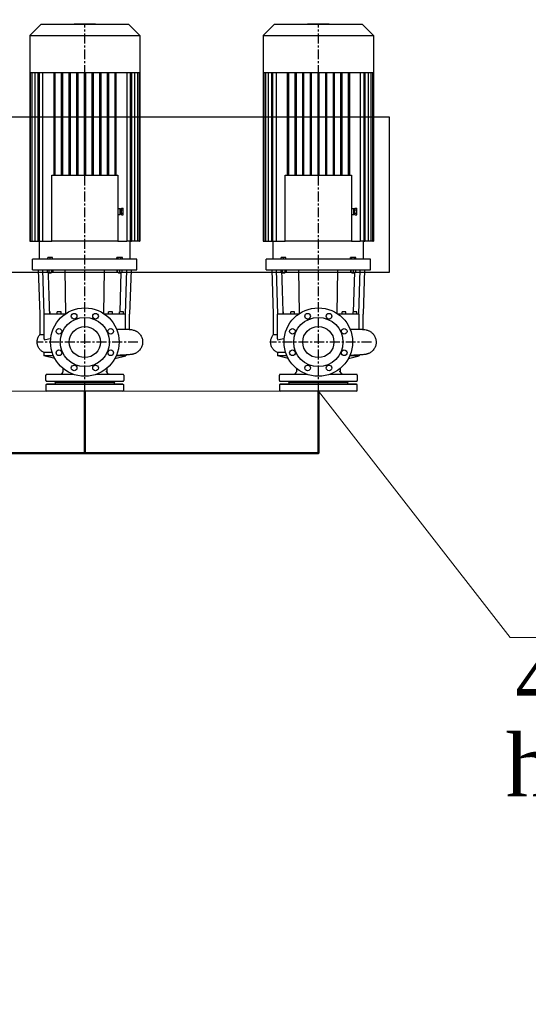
# Model space of a CAD drawing. Header units: millimetres. Extents: x 196 to 1773810, y -221320 to 153872.
# Tile 16 of 256: x 1100136 to 1101769, y -201928 to -198763. Entities that reach past the tile are written whole.
import ezdxf
from ezdxf import colors
from ezdxf.entities.mleader import LeaderData, LeaderLine
from ezdxf.math import Vec2, Vec3

# ---------------------------------------------------------------- set-up
doc = ezdxf.new("R2010")
doc.units = ezdxf.units.MM
doc.linetypes.add('CENTER', pattern=[50.8, 31.75, -6.35, 6.35, -6.35])
for name, color, linetype, lineweight in [('00_Основной', 163, 'Continuous', 40), ('Основной текст', 7, 'Continuous', 30), ('Эл.линия силовых сетей', 1, 'Continuous', 50), ('электрика', 1, 'Continuous', 140), ('中心线', 1, 'CENTER', 25)]:
    doc.layers.add(name, color=color, linetype=linetype, lineweight=lineweight)
doc.styles.add('Times New Roman', font='times.ttf')

# ---------------------------------------------------------------- blocks, each defined once
blk = doc.blocks.new('_None')

msp = doc.modelspace()

# ---------------------------------------------------------------- linework, layer by layer
at = {"color": 252, "lineweight": 30, "ltscale": 10, "elevation": 0}
msp.add_lwpolyline([(1098617.6, -199075.2), (1101321.9, -199075.2), (1101321.9, -199575.2), (1098617.6, -199575.2)], close=True, dxfattribs=at)
at = {"layer": '00_Основной', "lineweight": 25, "ltscale": 10}
for p, q in [((1100203, -198778, 0), (1100167.6, -198813.4, 0)), ((1100486.5, -198778, 0), (1100203, -198778, 0)), ((1100379.2, -198777, 0), (1100310.3, -198777, 0)), ((1100310.3, -198778, 0), (1100310.3, -198777, 0)), ((1100379.2, -198778, 0), (1100379.2, -198777, 0)), ((1100486.5, -198778, 0), (1100521.9, -198813.4, 0)), ((1100953, -198778, 0), (1100917.6, -198813.4, 0)), ((1101236.5, -198778, 0), (1100953, -198778, 0)), ((1101129.2, -198777, 0), (1101060.3, -198777, 0)), ((1101060.3, -198778, 0), (1101060.3, -198777, 0)), ((1101129.2, -198778, 0), (1101129.2, -198777, 0)), ((1101236.5, -198778, 0), (1101271.9, -198813.4, 0)), ((1100167.6, -198813.4, 0), (1100521.9, -198813.4, 0)), ((1100167.6, -198813.4, 0), (1100167.6, -198933.1, 0)), ((1100521.9, -198813.4, 0), (1100521.9, -198933.1, 0)), ((1100917.6, -198813.4, 0), (1101271.9, -198813.4, 0)), ((1100917.6, -198813.4, 0), (1100917.6, -198933.1, 0)), ((1101271.9, -198813.4, 0), (1101271.9, -198933.1, 0)), ((1100167.6, -198933.1, 0), (1100169.4, -198933.1, 0)), ((1100167.6, -198933.1, 0), (1100167.6, -199475.2, 0)), ((1100169.3, -198933.1, 0), (1100169.3, -199475.2, 0)), ((1100169.4, -198933.1, 0), (1100174.7, -198933.1, 0)), ((1100174.6, -198933.1, 0), (1100174.6, -199475.2, 0)), ((1100174.7, -198933.1, 0), (1100184, -198933.1, 0)), ((1100183.8, -198933.1, 0), (1100183.8, -199475.2, 0)), ((1100184, -198933.1, 0), (1100198, -198933.1, 0)), ((1100195.2, -199475.2, 0), (1100195.2, -198933.1, 0)), ((1100197.7, -198933.1, 0), (1100197.7, -199475.2, 0)), ((1100198, -198933.1, 0), (1100245.6, -198933.1, 0)), ((1100210.3, -199475.2, 0), (1100210.3, -198933.1, 0)), ((1100244.7, -198933.1, 0), (1100244.7, -199262.7, 0)), ((1100245.6, -198933.1, 0), (1100270.4, -198933.1, 0)), ((1100248.5, -198933.1, 0), (1100248.5, -199262.7, 0)), ((1100269.2, -198933.1, 0), (1100269.2, -199262.7, 0)), ((1100270.4, -198933.1, 0), (1100295.2, -198933.1, 0)), ((1100273.1, -198933.1, 0), (1100273.1, -199262.7, 0)), ((1100293.8, -198933.1, 0), (1100293.8, -199262.7, 0)), ((1100295.2, -198933.1, 0), (1100320, -198933.1, 0)), ((1100297.6, -198933.1, 0), (1100297.6, -199262.7, 0)), ((1100318.3, -198933.1, 0), (1100318.3, -199262.7, 0)), ((1100320, -198933.1, 0), (1100344.8, -198933.1, 0)), ((1100322.1, -198933.1, 0), (1100322.1, -199262.7, 0)), ((1100342.8, -198933.1, 0), (1100342.8, -199262.7, 0)), ((1100344.8, -198933.1, 0), (1100369.5, -198933.1, 0)), ((1100346.7, -198933.1, 0), (1100346.7, -199262.7, 0)), ((1100367.4, -198933.1, 0), (1100367.4, -199262.7, 0)), ((1100369.5, -198933.1, 0), (1100394.3, -198933.1, 0)), ((1100371.2, -198933.1, 0), (1100371.2, -199262.7, 0)), ((1100391.9, -198933.1, 0), (1100391.9, -199262.7, 0)), ((1100394.3, -198933.1, 0), (1100419.1, -198933.1, 0)), ((1100395.7, -198933.1, 0), (1100395.7, -199262.7, 0)), ((1100416.4, -198933.1, 0), (1100416.4, -199262.7, 0)), ((1100419.1, -198933.1, 0), (1100443.9, -198933.1, 0)), ((1100420.3, -198933.1, 0), (1100420.3, -199262.7, 0)), ((1100441, -198933.1, 0), (1100441, -199262.7, 0)), ((1100443.9, -198933.1, 0), (1100491.5, -198933.1, 0)), ((1100444.8, -198933.1, 0), (1100444.8, -199262.7, 0)), ((1100479.2, -198933.1, 0), (1100479.2, -199475.2, 0)), ((1100491.5, -198933.1, 0), (1100505.5, -198933.1, 0)), ((1100491.8, -199475.2, 0), (1100491.8, -198933.1, 0)), ((1100494.3, -198933.1, 0), (1100494.3, -199475.2, 0)), ((1100505.5, -198933.1, 0), (1100514.8, -198933.1, 0)), ((1100505.7, -199475.2, 0), (1100505.7, -198933.1, 0)), ((1100514.8, -198933.1, 0), (1100520.1, -198933.1, 0)), ((1100514.9, -199475.2, 0), (1100514.9, -198933.1, 0)), ((1100520.1, -198933.1, 0), (1100521.9, -198933.1, 0)), ((1100520.2, -199475.2, 0), (1100520.2, -198933.1, 0)), ((1100521.9, -198933.1, 0), (1100521.9, -199475.2, 0)), ((1100917.6, -198933.1, 0), (1100919.4, -198933.1, 0)), ((1100917.6, -198933.1), (1100917.6, -199475.2)), ((1100919.3, -198933.1), (1100919.3, -199475.2)), ((1100919.4, -198933.1, 0), (1100924.7, -198933.1, 0)), ((1100924.6, -198933.1), (1100924.6, -199475.2)), ((1100924.7, -198933.1, 0), (1100934, -198933.1, 0)), ((1100933.8, -198933.1), (1100933.8, -199475.2)), ((1100934, -198933.1, 0), (1100948, -198933.1, 0)), ((1100945.2, -199475.2), (1100945.2, -198933.1)), ((1100947.7, -198933.1), (1100947.7, -199475.2)), ((1100948, -198933.1, 0), (1100995.6, -198933.1, 0)), ((1100960.3, -199475.2), (1100960.3, -198933.1)), ((1100994.7, -198933.1), (1100994.7, -199262.7)), ((1100995.6, -198933.1, 0), (1101020.4, -198933.1, 0)), ((1100998.5, -198933.1), (1100998.5, -199262.7)), ((1101019.2, -198933.1), (1101019.2, -199262.7)), ((1101020.4, -198933.1, 0), (1101045.2, -198933.1, 0)), ((1101023.1, -198933.1), (1101023.1, -199262.7)), ((1101043.8, -198933.1), (1101043.8, -199262.7)), ((1101045.2, -198933.1, 0), (1101070, -198933.1, 0)), ((1101047.6, -198933.1), (1101047.6, -199262.7)), ((1101068.3, -198933.1), (1101068.3, -199262.7)), ((1101070, -198933.1, 0), (1101094.8, -198933.1, 0)), ((1101072.1, -198933.1), (1101072.1, -199262.7)), ((1101092.8, -198933.1), (1101092.8, -199262.7)), ((1101094.8, -198933.1, 0), (1101119.5, -198933.1, 0)), ((1101096.7, -198933.1), (1101096.7, -199262.7)), ((1101117.4, -198933.1), (1101117.4, -199262.7)), ((1101119.5, -198933.1, 0), (1101144.3, -198933.1, 0)), ((1101121.2, -198933.1), (1101121.2, -199262.7)), ((1101141.9, -198933.1), (1101141.9, -199262.7)), ((1101144.3, -198933.1, 0), (1101169.1, -198933.1, 0)), ((1101145.7, -198933.1), (1101145.7, -199262.7)), ((1101166.4, -198933.1), (1101166.4, -199262.7)), ((1101169.1, -198933.1, 0), (1101193.9, -198933.1, 0)), ((1101170.3, -198933.1), (1101170.3, -199262.7)), ((1101191, -198933.1), (1101191, -199262.7)), ((1101193.9, -198933.1, 0), (1101241.5, -198933.1, 0)), ((1101194.8, -198933.1), (1101194.8, -199262.7)), ((1101229.2, -198933.1), (1101229.2, -199475.2)), ((1101241.5, -198933.1, 0), (1101255.5, -198933.1, 0)), ((1101241.8, -199475.2), (1101241.8, -198933.1)), ((1101244.3, -198933.1), (1101244.3, -199475.2)), ((1101255.5, -198933.1, 0), (1101264.8, -198933.1, 0)), ((1101255.7, -199475.2), (1101255.7, -198933.1)), ((1101264.8, -198933.1, 0), (1101270.1, -198933.1, 0)), ((1101264.9, -199475.2), (1101264.9, -198933.1)), ((1101270.1, -198933.1, 0), (1101271.9, -198933.1, 0)), ((1101270.2, -199475.2), (1101270.2, -198933.1)), ((1101271.9, -198933.1), (1101271.9, -199475.2)), ((1100238.5, -199475.2, 0), (1100238.5, -199262.7, 0)), ((1100238.5, -199262.7, 0), (1100451, -199262.7, 0)), ((1100451, -199262.7, 0), (1100451, -199475.2, 0)), ((1100988.5, -199475.2), (1100988.5, -199262.7)), ((1100988.5, -199262.7), (1101201, -199262.7)), ((1101201, -199262.7), (1101201, -199475.2)), ((1100451, -199369.9, 0), (1100458.7, -199369.9, 0)), ((1100458.7, -199379.5, 0), (1100458.7, -199369.9, 0)), ((1100458.7, -199371.8, 0), (1100462.5, -199371.8, 0)), ((1100462.5, -199368.4, 0), (1100468.3, -199368.4, 0)), ((1100462.5, -199373.9, 0), (1100462.5, -199368.4, 0)), ((1100462.5, -199373.9, 0), (1100468.3, -199373.9, 0)), ((1100462.5, -199385, 0), (1100462.5, -199373.9, 0)), ((1100468.3, -199373.9, 0), (1100468.3, -199368.4, 0)), ((1100468.3, -199385, 0), (1100468.3, -199373.9, 0)), ((1101201, -199369.9), (1101208.7, -199369.9)), ((1101208.7, -199379.5), (1101208.7, -199369.9)), ((1101208.7, -199371.8), (1101212.5, -199371.8)), ((1101212.5, -199368.4), (1101218.3, -199368.4)), ((1101212.5, -199373.9), (1101212.5, -199368.4)), ((1101212.5, -199373.9), (1101218.3, -199373.9)), ((1101212.5, -199385), (1101212.5, -199373.9)), ((1101218.3, -199373.9), (1101218.3, -199368.4)), ((1101218.3, -199385), (1101218.3, -199373.9)), ((1100451, -199389, 0), (1100458.7, -199389, 0)), ((1100458.7, -199389, 0), (1100458.7, -199379.5, 0)), ((1100458.7, -199387.1, 0), (1100462.5, -199387.1, 0)), ((1100462.5, -199385, 0), (1100468.3, -199385, 0)), ((1100462.5, -199390.5, 0), (1100462.5, -199385, 0)), ((1100462.5, -199390.5, 0), (1100468.3, -199390.5, 0)), ((1100468.3, -199390.5, 0), (1100468.3, -199385, 0)), ((1101201, -199389), (1101208.7, -199389)), ((1101208.7, -199389), (1101208.7, -199379.5)), ((1101208.7, -199387.1), (1101212.5, -199387.1)), ((1101212.5, -199385), (1101218.3, -199385)), ((1101212.5, -199390.5), (1101212.5, -199385)), ((1101212.5, -199390.5), (1101218.3, -199390.5)), ((1101218.3, -199390.5), (1101218.3, -199385)), ((1100167.6, -199475.2, 0), (1100169.3, -199475.2, 0)), ((1100169.3, -199475.2, 0), (1100171.3, -199475.2, 0)), ((1100171.3, -199475.2, 0), (1100174.6, -199475.2, 0)), ((1100174.6, -199475.2, 0), (1100176.5, -199475.2, 0)), ((1100176.5, -199475.2, 0), (1100183.8, -199475.2, 0)), ((1100183.8, -199475.2, 0), (1100185.7, -199475.2, 0)), ((1100185.7, -199475.2, 0), (1100195.2, -199475.2, 0)), ((1100195.2, -199475.2, 0), (1100197.7, -199475.2, 0)), ((1100197.7, -199475.2, 0), (1100199.6, -199475.2, 0)), ((1100199.2, -199533.2, 0), (1100199.2, -199475.2, 0)), ((1100199.6, -199475.2, 0), (1100210.3, -199475.2, 0)), ((1100210.3, -199475.2, 0), (1100238.5, -199475.2, 0)), ((1100451, -199475.2, 0), (1100238.5, -199475.2, 0)), ((1100451, -199475.2, 0), (1100479.2, -199475.2, 0)), ((1100489.9, -199475.2, 0), (1100479.2, -199475.2, 0)), ((1100491.8, -199475.2, 0), (1100489.9, -199475.2, 0)), ((1100490.3, -199533.2, 0), (1100490.3, -199475.2, 0)), ((1100491.8, -199475.2, 0), (1100494.3, -199475.2, 0)), ((1100503.8, -199475.2, 0), (1100494.3, -199475.2, 0)), ((1100505.7, -199475.2, 0), (1100503.8, -199475.2, 0)), ((1100513, -199475.2, 0), (1100505.7, -199475.2, 0)), ((1100514.9, -199475.2, 0), (1100513, -199475.2, 0)), ((1100518.2, -199475.2, 0), (1100514.9, -199475.2, 0)), ((1100520.2, -199475.2, 0), (1100518.2, -199475.2, 0)), ((1100520.2, -199475.2, 0), (1100521.9, -199475.2, 0)), ((1100917.6, -199475.2), (1100919.3, -199475.2)), ((1100919.3, -199475.2), (1100921.3, -199475.2)), ((1100921.3, -199475.2), (1100924.6, -199475.2)), ((1100924.6, -199475.2), (1100926.5, -199475.2)), ((1100926.5, -199475.2), (1100933.8, -199475.2)), ((1100933.8, -199475.2), (1100935.7, -199475.2)), ((1100935.7, -199475.2), (1100945.2, -199475.2)), ((1100945.2, -199475.2), (1100947.7, -199475.2)), ((1100947.7, -199475.2), (1100949.6, -199475.2)), ((1100949.2, -199533.2), (1100949.2, -199475.2)), ((1100949.6, -199475.2), (1100960.3, -199475.2)), ((1100960.3, -199475.2), (1100988.5, -199475.2)), ((1101201, -199475.2), (1100988.5, -199475.2)), ((1101201, -199475.2), (1101229.2, -199475.2)), ((1101239.9, -199475.2), (1101229.2, -199475.2)), ((1101241.8, -199475.2), (1101239.9, -199475.2)), ((1101240.3, -199533.2), (1101240.3, -199475.2)), ((1101241.8, -199475.2), (1101244.3, -199475.2)), ((1101253.8, -199475.2), (1101244.3, -199475.2)), ((1101255.7, -199475.2), (1101253.8, -199475.2)), ((1101263, -199475.2), (1101255.7, -199475.2)), ((1101264.9, -199475.2), (1101263, -199475.2)), ((1101268.2, -199475.2), (1101264.9, -199475.2)), ((1101270.2, -199475.2), (1101268.2, -199475.2)), ((1101270.2, -199475.2), (1101271.9, -199475.2)), ((1100512.3, -199533.2, 0), (1100177.2, -199533.2, 0)), ((1100177.2, -199566.8, 0), (1100177.2, -199533.2, 0)), ((1100233, -199527.1, 0), (1100225.4, -199527.1, 0)), ((1100225.4, -199533.2, 0), (1100225.4, -199527.1, 0)), ((1100233, -199533.2, 0), (1100233, -199527.1, 0)), ((1100240.7, -199527.1, 0), (1100233, -199527.1, 0)), ((1100240.7, -199533.2, 0), (1100240.7, -199527.1, 0)), ((1100452, -199527.1, 0), (1100447.6, -199527.1, 0)), ((1100447.6, -199533.2, 0), (1100447.6, -199527.1, 0)), ((1100460.9, -199527.1, 0), (1100452, -199527.1, 0)), ((1100452, -199533.2, 0), (1100452, -199527.1, 0)), ((1100465.3, -199527.1, 0), (1100460.9, -199527.1, 0)), ((1100460.9, -199533.2, 0), (1100460.9, -199527.1, 0)), ((1100465.3, -199533.2, 0), (1100465.3, -199527.1, 0)), ((1100512.3, -199566.8, 0), (1100512.3, -199533.2, 0)), ((1101262.3, -199533.2), (1100927.2, -199533.2)), ((1100927.2, -199566.8), (1100927.2, -199533.2)), ((1100983, -199527.1), (1100975.4, -199527.1)), ((1100975.4, -199533.2), (1100975.4, -199527.1)), ((1100983, -199533.2), (1100983, -199527.1)), ((1100990.7, -199527.1), (1100983, -199527.1)), ((1100990.7, -199533.2), (1100990.7, -199527.1)), ((1101202, -199527.1), (1101197.6, -199527.1)), ((1101197.6, -199533.2), (1101197.6, -199527.1)), ((1101210.9, -199527.1), (1101202, -199527.1)), ((1101202, -199533.2), (1101202, -199527.1)), ((1101215.3, -199527.1), (1101210.9, -199527.1)), ((1101210.9, -199533.2), (1101210.9, -199527.1)), ((1101215.3, -199533.2), (1101215.3, -199527.1)), ((1101262.3, -199566.8), (1101262.3, -199533.2)), ((1100177.2, -199566.8, 0), (1100344.8, -199566.8, 0)), ((1100201.1, -199709.4, 0), (1100196.3, -199566.8, 0)), ((1100214.6, -199709.4, 0), (1100210.3, -199566.8, 0)), ((1100224.2, -199566.8, 0), (1100224.2, -199574.8, 0)), ((1100224.2, -199574.8, 0), (1100228.6, -199574.8, 0)), ((1100228.3, -199574.8, 0), (1100228.3, -199575.4, 0)), ((1100233, -199575.4, 0), (1100228.3, -199575.4, 0)), ((1100229.2, -199576.3, 0), (1100228.3, -199575.4, 0)), ((1100228.6, -199566.8, 0), (1100228.6, -199574.8, 0)), ((1100228.6, -199574.8, 0), (1100237.5, -199574.8, 0)), ((1100229.2, -199576.3, 0), (1100233, -199576.3, 0)), ((1100237.8, -199575.4, 0), (1100233, -199575.4, 0)), ((1100233, -199576.3, 0), (1100236.9, -199576.3, 0)), ((1100236.9, -199576.3, 0), (1100237.8, -199575.4, 0)), ((1100237.5, -199566.8, 0), (1100237.5, -199574.8, 0)), ((1100237.5, -199574.8, 0), (1100241.9, -199574.8, 0)), ((1100237.8, -199574.8, 0), (1100237.8, -199575.4, 0)), ((1100241.9, -199566.8, 0), (1100241.9, -199574.8, 0)), ((1100284, -199707.5, 0), (1100282, -199566.8, 0)), ((1100344.8, -199566.8, 0), (1100512.3, -199566.8, 0)), ((1100405.5, -199707.5, 0), (1100407.5, -199566.8, 0)), ((1100447.6, -199566.8, 0), (1100447.6, -199574.8, 0)), ((1100447.6, -199574.8, 0), (1100448.8, -199574.8, 0)), ((1100448.8, -199566.8, 0), (1100448.8, -199574.8, 0)), ((1100448.8, -199574.8, 0), (1100456.5, -199574.8, 0)), ((1100451.7, -199574.8, 0), (1100451.7, -199575.4, 0)), ((1100461.2, -199575.4, 0), (1100451.7, -199575.4, 0)), ((1100452.6, -199576.3, 0), (1100451.7, -199575.4, 0)), ((1100452.6, -199576.3, 0), (1100460.3, -199576.3, 0)), ((1100456.5, -199566.8, 0), (1100456.5, -199574.8, 0)), ((1100456.5, -199574.8, 0), (1100464.1, -199574.8, 0)), ((1100457.8, -199701.8, 0), (1100461.6, -199574.8, 0)), ((1100460.3, -199576.3, 0), (1100461.2, -199575.4, 0)), ((1100461.2, -199574.8, 0), (1100461.2, -199575.4, 0)), ((1100464.1, -199566.8, 0), (1100464.1, -199574.8, 0)), ((1100474.9, -199709.4, 0), (1100479.2, -199566.8, 0)), ((1100493.2, -199566.8, 0), (1100488.4, -199709.4, 0)), ((1100927.2, -199566.8), (1101094.8, -199566.8)), ((1100951.1, -199709.4), (1100946.3, -199566.8)), ((1100964.6, -199709.4), (1100960.3, -199566.8)), ((1100974.2, -199566.8), (1100974.2, -199574.8)), ((1100974.2, -199574.8), (1100978.6, -199574.8)), ((1100978.3, -199574.8), (1100978.3, -199575.4)), ((1100983, -199575.4), (1100978.3, -199575.4)), ((1100979.2, -199576.3), (1100978.3, -199575.4)), ((1100978.6, -199566.8), (1100978.6, -199574.8)), ((1100978.6, -199574.8), (1100987.5, -199574.8)), ((1100979.2, -199576.3), (1100983, -199576.3)), ((1100987.8, -199575.4), (1100983, -199575.4)), ((1100983, -199576.3), (1100986.9, -199576.3)), ((1100986.9, -199576.3), (1100987.8, -199575.4)), ((1100987.5, -199566.8), (1100987.5, -199574.8)), ((1100987.5, -199574.8), (1100991.9, -199574.8)), ((1100987.8, -199574.8), (1100987.8, -199575.4)), ((1100991.9, -199566.8), (1100991.9, -199574.8)), ((1101034, -199707.5), (1101032, -199566.8)), ((1101094.8, -199566.8), (1101262.3, -199566.8)), ((1101155.5, -199707.5), (1101157.5, -199566.8)), ((1101197.6, -199566.8), (1101197.6, -199574.8)), ((1101197.6, -199574.8), (1101198.8, -199574.8)), ((1101198.8, -199566.8), (1101198.8, -199574.8)), ((1101198.8, -199574.8), (1101206.5, -199574.8)), ((1101201.7, -199574.8), (1101201.7, -199575.4)), ((1101211.2, -199575.4), (1101201.7, -199575.4)), ((1101202.6, -199576.3), (1101201.7, -199575.4)), ((1101202.6, -199576.3), (1101210.3, -199576.3)), ((1101206.5, -199566.8), (1101206.5, -199574.8)), ((1101206.5, -199574.8), (1101214.1, -199574.8)), ((1101207.8, -199701.8), (1101211.6, -199574.8)), ((1101210.3, -199576.3), (1101211.2, -199575.4)), ((1101211.2, -199574.8), (1101211.2, -199575.4)), ((1101214.1, -199566.8), (1101214.1, -199574.8)), ((1101224.9, -199709.4), (1101229.2, -199566.8)), ((1101243.2, -199566.8), (1101238.4, -199709.4)), ((1100201.1, -199774.5, 0), (1100201.1, -199709.4, 0)), ((1100214.6, -199709.4, 0), (1100213.9, -199709.4, 0)), ((1100213.9, -199789.1, 0), (1100213.9, -199709.4, 0)), ((1100263.9, -199709.4, 0), (1100214.6, -199709.4, 0)), ((1100233.3, -199701.8, 0), (1100231.7, -199701.8, 0)), ((1100233.3, -199709.4, 0), (1100233.3, -199701.8, 0)), ((1100268.6, -199701.8, 0), (1100256.2, -199701.8, 0)), ((1100256.2, -199709.4, 0), (1100256.2, -199701.8, 0)), ((1100270.6, -199709.4, 0), (1100263.9, -199709.4, 0)), ((1100268.6, -199709.4, 0), (1100268.6, -199701.8, 0)), ((1100277, -199709.4, 0), (1100270.6, -199709.4, 0)), ((1100281.2, -199709.4, 0), (1100277, -199709.4, 0)), ((1100412.5, -199709.4, 0), (1100408.3, -199709.4, 0)), ((1100418.9, -199709.4, 0), (1100412.5, -199709.4, 0)), ((1100425.6, -199709.4, 0), (1100418.9, -199709.4, 0)), ((1100427.1, -199701.8, 0), (1100420.9, -199701.8, 0)), ((1100420.9, -199709.4, 0), (1100420.9, -199701.8, 0)), ((1100474.9, -199709.4, 0), (1100425.6, -199709.4, 0)), ((1100433.3, -199701.8, 0), (1100427.1, -199701.8, 0)), ((1100433.3, -199709.4, 0), (1100433.3, -199701.8, 0)), ((1100468.6, -199701.8, 0), (1100456.2, -199701.8, 0)), ((1100456.2, -199709.4, 0), (1100456.2, -199701.8, 0)), ((1100468.6, -199709.4, 0), (1100468.6, -199701.8, 0)), ((1100475.6, -199709.4, 0), (1100474.9, -199709.4, 0)), ((1100475.6, -199758.1, 0), (1100475.6, -199709.4, 0)), ((1100488.4, -199758.5, 0), (1100488.4, -199709.4, 0)), ((1100951.1, -199774.5), (1100951.1, -199709.4)), ((1100964.6, -199709.4), (1100963.9, -199709.4)), ((1100963.9, -199789.1), (1100963.9, -199709.4)), ((1101013.9, -199709.4), (1100964.6, -199709.4)), ((1100983.3, -199701.8), (1100981.7, -199701.8)), ((1100983.3, -199709.4), (1100983.3, -199701.8)), ((1101018.6, -199701.8), (1101006.2, -199701.8)), ((1101006.2, -199709.4), (1101006.2, -199701.8)), ((1101020.6, -199709.4), (1101013.9, -199709.4)), ((1101018.6, -199709.4), (1101018.6, -199701.8)), ((1101027, -199709.4), (1101020.6, -199709.4)), ((1101031.2, -199709.4), (1101027, -199709.4)), ((1101162.5, -199709.4), (1101158.3, -199709.4)), ((1101168.9, -199709.4), (1101162.5, -199709.4)), ((1101175.6, -199709.4), (1101168.9, -199709.4)), ((1101177.1, -199701.8), (1101170.9, -199701.8)), ((1101170.9, -199709.4), (1101170.9, -199701.8)), ((1101224.9, -199709.4), (1101175.6, -199709.4)), ((1101183.3, -199701.8), (1101177.1, -199701.8)), ((1101183.3, -199709.4), (1101183.3, -199701.8)), ((1101218.6, -199701.8), (1101206.2, -199701.8)), ((1101206.2, -199709.4), (1101206.2, -199701.8)), ((1101218.6, -199709.4), (1101218.6, -199701.8)), ((1101225.6, -199709.4), (1101224.9, -199709.4)), ((1101225.6, -199758.1), (1101225.6, -199709.4)), ((1101238.4, -199758.5), (1101238.4, -199709.4)), ((1100475.6, -199758.1, 0), (1100475.6, -199758.1, 0)), ((1101225.6, -199758.1), (1101225.6, -199758.1)), ((1100213.5, -199832.9, 0), (1100213.5, -199843.3, 0)), ((1100243.9, -199843.3, 0), (1100213.5, -199843.3, 0)), ((1100248.3, -199852.1, 0), (1100213.5, -199843.3, 0)), ((1100441.2, -199852.1, 0), (1100476, -199843.3, 0)), ((1100476, -199843.3, 0), (1100445.6, -199843.3, 0)), ((1100476, -199840.9, 0), (1100476, -199843.3, 0)), ((1100963.5, -199832.9), (1100963.5, -199843.3)), ((1100993.9, -199843.3), (1100963.5, -199843.3)), ((1100998.3, -199852.1), (1100963.5, -199843.3)), ((1101191.2, -199852.1), (1101226, -199843.3)), ((1101226, -199843.3), (1101195.6, -199843.3)), ((1101226, -199840.9), (1101226, -199843.3)), ((1100219.8, -199922.8, 0), (1100219.8, -199905.7, 0)), ((1100222.2, -199903.2, 0), (1100266.6, -199902.4, 0)), ((1100308.8, -199903.2, 0), (1100222.2, -199903.2, 0)), ((1100274.5, -199883.9, 0), (1100274.5, -199894.5, 0)), ((1100467.3, -199903.2, 0), (1100380.7, -199903.2, 0)), ((1100415, -199883.9, 0), (1100415, -199894.5, 0)), ((1100467.3, -199903.2, 0), (1100422.9, -199902.4, 0)), ((1100469.8, -199905.7, 0), (1100469.8, -199922.8, 0)), ((1100969.8, -199922.8), (1100969.8, -199905.7)), ((1100972.2, -199903.2), (1101016.6, -199902.4)), ((1101058.8, -199903.2), (1100972.2, -199903.2)), ((1101024.5, -199883.9), (1101024.5, -199894.5)), ((1101217.3, -199903.2), (1101130.7, -199903.2)), ((1101165, -199883.9), (1101165, -199894.5)), ((1101217.3, -199903.2), (1101172.9, -199902.4)), ((1101219.8, -199905.7), (1101219.8, -199922.8)), ((1100219.8, -199937.2, 0), (1100219.8, -199954.3, 0)), ((1100222.2, -199925.3, 0), (1100344.8, -199925.3, 0)), ((1100248.8, -199926, 0), (1100222.2, -199925.3, 0)), ((1100248.8, -199934, 0), (1100222.2, -199934.7, 0)), ((1100222.2, -199934.7, 0), (1100344.8, -199934.7, 0)), ((1100250.6, -199930, 0), (1100249.7, -199926.7, 0)), ((1100250.6, -199930, 0), (1100249.7, -199933.3, 0)), ((1100438.9, -199930, 0), (1100250.6, -199930, 0)), ((1100344.8, -199925.3, 0), (1100467.3, -199925.3, 0)), ((1100344.8, -199934.7, 0), (1100467.3, -199934.7, 0)), ((1100439.8, -199926.7, 0), (1100438.9, -199930, 0)), ((1100439.8, -199933.3, 0), (1100438.9, -199930, 0)), ((1100467.3, -199925.3, 0), (1100440.7, -199926, 0)), ((1100467.3, -199934.7, 0), (1100440.7, -199934, 0)), ((1100469.8, -199954.3, 0), (1100469.8, -199937.2, 0)), ((1100969.8, -199937.2), (1100969.8, -199954.3)), ((1100972.2, -199925.3), (1101094.8, -199925.3)), ((1100998.8, -199926), (1100972.2, -199925.3)), ((1100998.8, -199934), (1100972.2, -199934.7)), ((1100972.2, -199934.7), (1101094.8, -199934.7)), ((1101000.6, -199930), (1100999.7, -199926.7)), ((1101000.6, -199930), (1100999.7, -199933.3)), ((1101188.9, -199930), (1101000.6, -199930)), ((1101094.8, -199925.3), (1101217.3, -199925.3)), ((1101094.8, -199934.7), (1101217.3, -199934.7)), ((1101189.8, -199926.7), (1101188.9, -199930)), ((1101189.8, -199933.3), (1101188.9, -199930)), ((1101217.3, -199925.3), (1101190.7, -199926)), ((1101217.3, -199934.7), (1101190.7, -199934)), ((1101219.8, -199954.3), (1101219.8, -199937.2)), ((1100467.3, -199956.8, 0), (1100222.2, -199956.8, 0)), ((1101217.3, -199956.8), (1100972.2, -199956.8))]:
    msp.add_line(p, q, dxfattribs=at)
for centre, radius in [((1100344.8, -199799.2, 0), 110), ((1101094.8, -199799.2), 110), ((1100344.8, -199799.2, 0), 79.1), ((1100310.3, -199716.1, 0), 9), ((1100379.2, -199716.1, 0), 9), ((1101094.8, -199799.2), 79.1), ((1101060.3, -199716.1), 9), ((1101129.2, -199716.1), 9), ((1100344.8, -199799.2, 0), 50), ((1101094.8, -199799.2), 50), ((1100261.6, -199764.8, 0), 9), ((1100427.9, -199764.8, 0), 9), ((1101011.6, -199764.8), 9), ((1101177.9, -199764.8), 9), ((1100261.6, -199833.7, 0), 9), ((1100427.9, -199833.7, 0), 9), ((1101011.6, -199833.7), 9), ((1101177.9, -199833.7), 9), ((1100310.3, -199882.4, 0), 9), ((1100379.2, -199882.4, 0), 9), ((1101060.3, -199882.4), 9), ((1101129.2, -199882.4), 9)]:
    msp.add_circle(centre, radius, dxfattribs=at)
for centre, radius, start, end in [((1100222.3, -199905.7, 0), 2.5, 91, 180), ((1100265.4, -199893.3, 0), 9.2, 277.0004, 352.4928), ((1100424.1, -199893.3, 0), 9.2, 187.5072, 262.9996), ((1100467.3, -199905.7, 0), 2.5, 0, 89), ((1100972.3, -199905.7), 2.5, 91, 180), ((1101015.4, -199893.3), 9.2, 277.0004, 352.4928), ((1101174.1, -199893.3), 9.2, 187.5072, 262.9996), ((1101217.3, -199905.7), 2.5, 0, 89), ((1100222.3, -199922.8, 0), 2.5, 180, 268.5), ((1100222.3, -199937.2, 0), 2.5, 91.5, 180), ((1100248.8, -199927, 0), 1, 15, 88.5), ((1100248.8, -199933, 0), 1, 271.5, 345), ((1100440.7, -199927, 0), 1, 91.5, 165), ((1100440.7, -199933, 0), 1, 195, 268.5), ((1100467.3, -199922.8, 0), 2.5, 271.5, 0), ((1100467.3, -199937.2, 0), 2.5, 0, 88.5), ((1100972.3, -199922.8), 2.5, 180, 268.5), ((1100972.3, -199937.2), 2.5, 91.5, 180), ((1100998.8, -199927), 1, 15, 88.5), ((1100998.8, -199933), 1, 271.5, 345), ((1101190.7, -199927), 1, 91.5, 165), ((1101190.7, -199933), 1, 195, 268.5), ((1101217.3, -199922.8), 2.5, 271.5, 0), ((1101217.3, -199937.2), 2.5, 0, 88.5), ((1100222.3, -199954.3, 0), 2.5, 180, 269), ((1100467.3, -199954.3, 0), 2.5, 271, 0), ((1100972.3, -199954.3), 2.5, 180, 269), ((1101217.3, -199954.3), 2.5, 271, 0)]:
    msp.add_arc(centre, radius, start, end, dxfattribs=at)
for points in [[(1100231.9, -199709.4, 0), (1100230.6, -199664.6, 0), (1100229.2, -199619.7, 0), (1100227.9, -199574.8, 0)], [(1100981.9, -199709.4), (1100980.6, -199664.6), (1100979.2, -199619.7), (1100977.9, -199574.8)]]:
    msp.add_open_spline(points, degree=3, dxfattribs=at)
for points, knots in [([(1100191.5, -199799.2, 0), (1100191.5, -199797.5, 0), (1100191.7, -199795.7, 0), (1100192.2, -199792.2, 0), (1100192.6, -199790.4, 0), (1100193.6, -199787, 0), (1100194.2, -199785.4, 0), (1100195.7, -199782.2, 0), (1100196.5, -199780.6, 0), (1100198.5, -199777.6, 0), (1100199.5, -199776.2, 0), (1100200.9, -199774.7, 0), (1100201, -199774.6, 0), (1100201.1, -199774.4, 0)], [0, 0, 0, 0, 5.543006, 5.543006, 11.09045, 11.09045, 16.633913, 16.633913, 22.1828, 22.1828, 27.722289, 27.722289, 28.386373, 28.386373, 28.386373, 28.386373]), ([(1100201.1, -199774.5, 0), (1100201.1, -199774.5, 0), (1100201.1, -199774.5, 0), (1100201.1, -199774.5, 0), (1100201.1, -199774.6, 0), (1100201.6, -199774.6, 0), (1100202.6, -199774.7, 0), (1100203.4, -199774.7, 0), (1100204.4, -199774.7, 0), (1100205.7, -199774.7, 0), (1100207.8, -199774.6, 0), (1100210.5, -199774.6, 0), (1100213.9, -199774.4, 0)], [7.397288, 7.397288, 7.397288, 7.397288, 7.39729, 7.39729, 7.39729, 9.569059, 9.569059, 9.569059, 11.199023, 11.199023, 11.199023, 13.786041, 13.786041, 13.786041, 13.786041]), ([(1100475.6, -199757.5, 0), (1100475.9, -199757.5, 0), (1100476.3, -199757.6, 0), (1100478.5, -199757.7, 0), (1100480.2, -199757.8, 0), (1100483.6, -199758.1, 0), (1100485.2, -199758.2, 0), (1100488.3, -199758.5, 0), (1100489.9, -199758.6, 0), (1100493.5, -199759.1, 0), (1100495.4, -199759.3, 0), (1100499.6, -199760.3, 0), (1100501.3, -199760.7, 0), (1100504.3, -199761.7, 0), (1100505.4, -199762.1, 0), (1100507.7, -199763.1, 0), (1100508.8, -199763.7, 0), (1100511.1, -199765, 0), (1100512.3, -199765.7, 0), (1100514.7, -199767.4, 0), (1100516, -199768.4, 0), (1100518.4, -199770.6, 0), (1100519.6, -199771.8, 0), (1100522, -199774.5, 0), (1100523, -199775.9, 0), (1100525, -199779, 0), (1100525.9, -199780.6, 0), (1100527.5, -199783.9, 0), (1100528.2, -199785.6, 0), (1100529.3, -199789.1, 0), (1100529.7, -199790.9, 0), (1100530.3, -199794.6, 0), (1100530.5, -199796.4, 0), (1100530.5, -199798.6, 0), (1100530.5, -199798.9, 0), (1100530.5, -199800.2, 0), (1100530.5, -199801.1, 0), (1100530.3, -199803.8, 0), (1100530, -199805.7, 0), (1100529.3, -199809.3, 0), (1100528.8, -199811.1, 0), (1100527.5, -199814.6, 0), (1100526.7, -199816.3, 0), (1100525, -199819.5, 0), (1100524, -199821.1, 0), (1100521.9, -199824.1, 0), (1100520.7, -199825.5, 0), (1100518.2, -199828.1, 0), (1100516.8, -199829.3, 0), (1100514.1, -199831.5, 0), (1100512.6, -199832.5, 0), (1100509.8, -199834.2, 0), (1100508.4, -199834.9, 0), (1100505.9, -199836.1, 0), (1100504.7, -199836.6, 0), (1100502.6, -199837.3, 0), (1100501.6, -199837.6, 0), (1100499.9, -199838.1, 0), (1100499.1, -199838.3, 0), (1100497.6, -199838.6, 0), (1100496.9, -199838.8, 0), (1100495.3, -199839.1, 0), (1100494.5, -199839.2, 0), (1100492.6, -199839.5, 0), (1100491.5, -199839.6, 0), (1100488.6, -199840, 0), (1100486.7, -199840.1, 0), (1100482.5, -199840.5, 0), (1100480.3, -199840.6, 0), (1100475.9, -199840.9, 0), (1100473.9, -199841, 0), (1100469.6, -199841.3, 0), (1100467.5, -199841.4, 0), (1100463, -199841.6, 0), (1100460.7, -199841.7, 0), (1100455.9, -199841.9, 0), (1100453.4, -199842.1, 0), (1100449.2, -199842.2, 0), (1100447.6, -199842.3, 0), (1100445.9, -199842.4, 0)], [7.962476, 7.962476, 7.962476, 7.962476, 10.004995, 10.004995, 21.310366, 21.310366, 33.07333, 33.07333, 45.9297, 45.9297, 63.127997, 63.127997, 71.52097, 71.52097, 76.148148, 76.148148, 80.398025, 80.398025, 84.984479, 84.984479, 90.061456, 90.061456, 95.506644, 95.506644, 101.175904, 101.175904, 106.923814, 106.923814, 112.710522, 112.710522, 118.508972, 118.508972, 124.307179, 124.307179, 125.273986, 125.273986, 128.175938, 128.175938, 133.983133, 133.983133, 139.788398, 139.788398, 145.588847, 145.588847, 151.380325, 151.380325, 157.161517, 157.161517, 162.889503, 162.889503, 168.491265, 168.491265, 173.728168, 173.728168, 178.468265, 178.468265, 182.762474, 182.762474, 187.051551, 187.051551, 191.923472, 191.923472, 198.204642, 198.204642, 207.309805, 207.309805, 222.813189, 222.813189, 238.047524, 238.047524, 250.148342, 250.148342, 261.508507, 261.508507, 272.591673, 272.591673, 283.526713, 283.526713, 290.299435, 290.299435, 290.299435, 290.299435]), ([(1100446.6, -199757.7, 0), (1100448.8, -199757.7, 0), (1100450.9, -199757.7, 0), (1100453, -199757.8, 0), (1100455.9, -199757.8, 0), (1100458.6, -199757.8, 0), (1100461.3, -199757.9, 0), (1100466.3, -199758, 0), (1100470.8, -199758.1, 0), (1100474.9, -199758.2, 0)], [2.747333, 2.747333, 2.747333, 2.747333, 3.657625, 3.657625, 3.657625, 4.938661, 4.938661, 4.938661, 7.347597, 7.347597, 7.347597, 7.347597]), ([(1100474.9, -199758.2, 0), (1100475, -199758.2, 0), (1100475.1, -199758.2, 0), (1100475.4, -199758.2, 0), (1100475.6, -199758.1, 0), (1100475.6, -199758.1, 0), (1100475.6, -199758.1, 0), (1100475.6, -199758.1, 0)], [0.1289271, 0.1289271, 0.1289271, 0.1289271, 0.1877254, 0.1877254, 0.3837267, 0.3837267, 0.4082016, 0.4082016, 0.4082016, 0.4082016]), ([(1100941.5, -199799.2), (1100941.5, -199797.5), (1100941.7, -199795.7), (1100942.2, -199792.2), (1100942.6, -199790.4), (1100943.6, -199787), (1100944.2, -199785.4), (1100945.7, -199782.2), (1100946.5, -199780.6), (1100948.5, -199777.6), (1100949.5, -199776.2), (1100950.9, -199774.7), (1100951, -199774.6), (1100951.1, -199774.4)], [0, 0, 0, 0, 5.543006, 5.543006, 11.09045, 11.09045, 16.633913, 16.633913, 22.1828, 22.1828, 27.722289, 27.722289, 28.386373, 28.386373, 28.386373, 28.386373]), ([(1100951.1, -199774.5), (1100951.1, -199774.5), (1100951.1, -199774.5), (1100951.1, -199774.5), (1100951.1, -199774.6), (1100951.6, -199774.6), (1100952.6, -199774.7), (1100953.4, -199774.7), (1100954.4, -199774.7), (1100955.7, -199774.7), (1100957.8, -199774.6), (1100960.5, -199774.6), (1100963.9, -199774.4)], [7.397288, 7.397288, 7.397288, 7.397288, 7.39729, 7.39729, 7.39729, 9.569059, 9.569059, 9.569059, 11.199023, 11.199023, 11.199023, 13.786041, 13.786041, 13.786041, 13.786041]), ([(1101225.6, -199757.5), (1101225.9, -199757.5), (1101226.3, -199757.6), (1101228.5, -199757.7), (1101230.2, -199757.8), (1101233.6, -199758.1), (1101235.2, -199758.2), (1101238.3, -199758.5), (1101239.9, -199758.6), (1101243.5, -199759.1), (1101245.4, -199759.3), (1101249.6, -199760.3), (1101251.3, -199760.7), (1101254.3, -199761.7), (1101255.4, -199762.1), (1101257.7, -199763.1), (1101258.8, -199763.7), (1101261.1, -199765), (1101262.3, -199765.7), (1101264.7, -199767.4), (1101266, -199768.4), (1101268.4, -199770.6), (1101269.6, -199771.8), (1101272, -199774.5), (1101273, -199775.9), (1101275, -199779), (1101275.9, -199780.6), (1101277.5, -199783.9), (1101278.2, -199785.6), (1101279.3, -199789.1), (1101279.7, -199790.9), (1101280.3, -199794.6), (1101280.5, -199796.4), (1101280.5, -199798.6), (1101280.5, -199798.9), (1101280.5, -199800.2), (1101280.5, -199801.1), (1101280.3, -199803.8), (1101280, -199805.7), (1101279.3, -199809.3), (1101278.8, -199811.1), (1101277.5, -199814.6), (1101276.7, -199816.3), (1101275, -199819.5), (1101274, -199821.1), (1101271.9, -199824.1), (1101270.7, -199825.5), (1101268.2, -199828.1), (1101266.8, -199829.3), (1101264.1, -199831.5), (1101262.6, -199832.5), (1101259.8, -199834.2), (1101258.4, -199834.9), (1101255.9, -199836.1), (1101254.7, -199836.6), (1101252.6, -199837.3), (1101251.6, -199837.6), (1101249.9, -199838.1), (1101249.1, -199838.3), (1101247.6, -199838.6), (1101246.9, -199838.8), (1101245.3, -199839.1), (1101244.5, -199839.2), (1101242.6, -199839.5), (1101241.5, -199839.6), (1101238.6, -199840), (1101236.7, -199840.1), (1101232.5, -199840.5), (1101230.3, -199840.6), (1101225.9, -199840.9), (1101223.9, -199841), (1101219.6, -199841.3), (1101217.5, -199841.4), (1101213, -199841.6), (1101210.7, -199841.7), (1101205.9, -199841.9), (1101203.4, -199842.1), (1101199.2, -199842.2), (1101197.6, -199842.3), (1101195.9, -199842.4)], [7.962476, 7.962476, 7.962476, 7.962476, 10.004995, 10.004995, 21.310366, 21.310366, 33.07333, 33.07333, 45.9297, 45.9297, 63.127997, 63.127997, 71.52097, 71.52097, 76.148148, 76.148148, 80.398025, 80.398025, 84.984479, 84.984479, 90.061456, 90.061456, 95.506644, 95.506644, 101.175904, 101.175904, 106.923814, 106.923814, 112.710522, 112.710522, 118.508972, 118.508972, 124.307179, 124.307179, 125.273986, 125.273986, 128.175938, 128.175938, 133.983133, 133.983133, 139.788398, 139.788398, 145.588847, 145.588847, 151.380325, 151.380325, 157.161517, 157.161517, 162.889503, 162.889503, 168.491265, 168.491265, 173.728168, 173.728168, 178.468265, 178.468265, 182.762474, 182.762474, 187.051551, 187.051551, 191.923472, 191.923472, 198.204642, 198.204642, 207.309805, 207.309805, 222.813189, 222.813189, 238.047524, 238.047524, 250.148342, 250.148342, 261.508507, 261.508507, 272.591673, 272.591673, 283.526713, 283.526713, 290.299435, 290.299435, 290.299435, 290.299435]), ([(1101196.6, -199757.7), (1101198.8, -199757.7), (1101200.9, -199757.7), (1101203, -199757.8), (1101205.9, -199757.8), (1101208.6, -199757.8), (1101211.3, -199757.9), (1101216.3, -199758), (1101220.8, -199758.1), (1101224.9, -199758.2)], [2.747333, 2.747333, 2.747333, 2.747333, 3.657625, 3.657625, 3.657625, 4.938661, 4.938661, 4.938661, 7.347597, 7.347597, 7.347597, 7.347597]), ([(1101224.9, -199758.2), (1101225, -199758.2), (1101225.1, -199758.2), (1101225.4, -199758.2), (1101225.6, -199758.1), (1101225.6, -199758.1), (1101225.6, -199758.1), (1101225.6, -199758.1)], [0.1289271, 0.1289271, 0.1289271, 0.1289271, 0.1877254, 0.1877254, 0.3837267, 0.3837267, 0.4082016, 0.4082016, 0.4082016, 0.4082016]), ([(1100213.5, -199833, 0), (1100212.3, -199832.4, 0), (1100211, -199831.8, 0), (1100208.5, -199830.3, 0), (1100207.2, -199829.4, 0), (1100204.6, -199827.4, 0), (1100203.4, -199826.3, 0), (1100200.9, -199823.9, 0), (1100199.8, -199822.5, 0), (1100197.7, -199819.7, 0), (1100196.8, -199818.2, 0), (1100195.1, -199815.1, 0), (1100194.4, -199813.5, 0), (1100193.2, -199810.2, 0), (1100192.7, -199808.4, 0), (1100192, -199805, 0), (1100191.7, -199803.2, 0), (1100191.6, -199800.7, 0), (1100191.5, -199800, 0), (1100191.5, -199799.2, 0)], [0.090671, 0.090671, 0.090671, 0.090671, 4.585349, 4.585349, 9.448767, 9.448767, 14.765311, 14.765311, 20.237815, 20.237815, 25.767813, 25.767813, 31.298824, 31.298824, 36.850764, 36.850764, 42.392602, 42.392602, 44.716016, 44.716016, 44.716016, 44.716016]), ([(1100213.9, -199789.1, 0), (1100213.9, -199789.1, 0), (1100213.9, -199789.1, 0), (1100213.9, -199789.1, 0), (1100213.9, -199789.5, 0), (1100213.9, -199789.9, 0), (1100214, -199790.2, 0), (1100214, -199790.4, 0), (1100214, -199790.5, 0), (1100214, -199790.6, 0), (1100214, -199790.8, 0), (1100214.1, -199791, 0), (1100214.1, -199791.1, 0), (1100214.2, -199791.2, 0), (1100214.2, -199791.3, 0), (1100214.3, -199791.4, 0), (1100214.3, -199791.5, 0), (1100214.4, -199791.6, 0), (1100214.5, -199791.6, 0), (1100214.5, -199791.6, 0), (1100214.6, -199791.6, 0), (1100214.6, -199791.6, 0)], [1.1190328, 1.1190328, 1.1190328, 1.1190328, 1.1225932, 1.1225932, 1.1225932, 1.3104458, 1.3104458, 1.3104458, 1.4045776, 1.4045776, 1.4045776, 1.5092542, 1.5092542, 1.5092542, 1.5933961, 1.5933961, 1.5933961, 1.7016406, 1.7016406, 1.7016406, 1.7408851, 1.7408851, 1.7408851, 1.7408851]), ([(1100214.6, -199791.6, 0), (1100220, -199790.3, 0), (1100226.2, -199789, 0), (1100233.2, -199787.9, 0), (1100233.9, -199787.7, 0), (1100234.6, -199787.6, 0), (1100235.4, -199787.5, 0)], [0, 0, 0, 0, 3.217804, 3.217804, 3.217804, 3.549424, 3.549424, 3.549424, 3.549424]), ([(1100963.5, -199833), (1100962.3, -199832.4), (1100961, -199831.8), (1100958.5, -199830.3), (1100957.2, -199829.4), (1100954.6, -199827.4), (1100953.4, -199826.3), (1100950.9, -199823.9), (1100949.8, -199822.5), (1100947.7, -199819.7), (1100946.8, -199818.2), (1100945.1, -199815.1), (1100944.4, -199813.5), (1100943.2, -199810.2), (1100942.7, -199808.4), (1100942, -199805), (1100941.7, -199803.2), (1100941.6, -199800.7), (1100941.5, -199800), (1100941.5, -199799.2)], [0.090671, 0.090671, 0.090671, 0.090671, 4.585349, 4.585349, 9.448767, 9.448767, 14.765311, 14.765311, 20.237815, 20.237815, 25.767813, 25.767813, 31.298824, 31.298824, 36.850764, 36.850764, 42.392602, 42.392602, 44.716016, 44.716016, 44.716016, 44.716016]), ([(1100963.9, -199789.1), (1100963.9, -199789.1), (1100963.9, -199789.1), (1100963.9, -199789.1), (1100963.9, -199789.5), (1100963.9, -199789.9), (1100964, -199790.2), (1100964, -199790.4), (1100964, -199790.5), (1100964, -199790.6), (1100964, -199790.8), (1100964.1, -199791), (1100964.1, -199791.1), (1100964.2, -199791.2), (1100964.2, -199791.3), (1100964.3, -199791.4), (1100964.3, -199791.5), (1100964.4, -199791.6), (1100964.5, -199791.6), (1100964.5, -199791.6), (1100964.6, -199791.6), (1100964.6, -199791.6)], [1.1190328, 1.1190328, 1.1190328, 1.1190328, 1.1225932, 1.1225932, 1.1225932, 1.3104458, 1.3104458, 1.3104458, 1.4045776, 1.4045776, 1.4045776, 1.5092542, 1.5092542, 1.5092542, 1.5933961, 1.5933961, 1.5933961, 1.7016406, 1.7016406, 1.7016406, 1.7408851, 1.7408851, 1.7408851, 1.7408851]), ([(1100964.6, -199791.6), (1100970, -199790.3), (1100976.2, -199789), (1100983.2, -199787.9), (1100983.9, -199787.7), (1100984.6, -199787.6), (1100985.4, -199787.5)], [0, 0, 0, 0, 3.217804, 3.217804, 3.217804, 3.549424, 3.549424, 3.549424, 3.549424]), ([(1100239.9, -199832.4, 0), (1100239.7, -199832.4, 0), (1100239.5, -199832.4, 0), (1100239.4, -199832.4, 0), (1100231, -199832.5, 0), (1100224.6, -199832.5, 0), (1100220.2, -199832.6, 0), (1100219.3, -199832.6, 0), (1100218.5, -199832.6, 0), (1100217.8, -199832.6, 0), (1100215, -199832.7, 0), (1100213.5, -199832.8, 0), (1100213.5, -199832.9, 0)], [33.264876, 33.264876, 33.264876, 33.264876, 33.358161, 33.358161, 33.358161, 37.745237, 37.745237, 37.745237, 38.629057, 38.629057, 38.629057, 42.132312, 42.132312, 42.132312, 42.132312]), ([(1100989.9, -199832.4), (1100989.7, -199832.4), (1100989.5, -199832.4), (1100989.4, -199832.4), (1100981, -199832.5), (1100974.6, -199832.5), (1100970.2, -199832.6), (1100969.3, -199832.6), (1100968.5, -199832.6), (1100967.8, -199832.6), (1100965, -199832.7), (1100963.5, -199832.8), (1100963.5, -199832.9)], [33.264876, 33.264876, 33.264876, 33.264876, 33.358161, 33.358161, 33.358161, 37.745237, 37.745237, 37.745237, 38.629057, 38.629057, 38.629057, 42.132312, 42.132312, 42.132312, 42.132312])]:
    msp.add_open_spline(points, degree=3, knots=knots, dxfattribs=at)
for p in [(1100414.1, -199893.7, 0), (1101164.1, -199893.7)]:
    msp.add_point(p, dxfattribs=at)
at = {"layer": '中心线', "color": 252, "elevation": 0}
for points in [[(1100344.8, -199956.8), (1100344.8, -198778)], [(1100515.5, -199799.2), (1100191.5, -199799.2)]]:
    msp.add_lwpolyline(points, dxfattribs=at)
at = {"layer": '中心线', "color": 252}
for points in [[(1101094.8, -199956.8), (1101094.8, -198778)], [(1101265.5, -199799.2), (1100941.5, -199799.2)]]:
    msp.add_lwpolyline(points, dxfattribs=at)

# ---------------------------------------------------------------- texts
at = {"layer": 'электрика', "color": 0, "lineweight": 25, "char_height": 250, "width": 1668.47, "attachment_point": 1, "style": 'Times New Roman'}
for s, insert in [('\\pi-99.61502;{\\LВА47-29-3Р}\\P\\pi525.92572;32А', (999053.7, -198767.4)), ('\\pi-99.61502;{\\LВА47-29-3Р}\\P\\pi525.92572;32А', (1003187.9, -198767.4)), ('\\pi-99.61502;{\\LВА88-33-3Р}\\P\\pi447.78945;125А', (1012479.7, -198793.2))]:
    msp.add_mtext(s, dxfattribs=dict(at, insert=insert))
at = {"layer": 'электрика', "color": 0, "lineweight": 18, "attachment_point": 1, "style": 'Times New Roman'}
for s, insert, char_height, width in [('\\pi-51.49887;{\\LВА47-29-3Р}\\P\\pi569.44561;40А', (1023245.6, -198876.6), 250, 1764.702), ('\\pi-99.61502;{\\LВА47-29-3Р}\\P\\pi540.07496;16А', (1055739.2, -198876.6), 250, 1668.47), ('\\pi49.56334;{\\LВА47-29-1Р}\\P\\pi817.19131;16А', (1048383.2, -198876.6), 300, 2340.367)]:
    msp.add_mtext(s, dxfattribs=dict(at, insert=insert, char_height=char_height, width=width))

# ---------------------------------------------------------------- next in the draw order: leaders
at = {"layer": 'Основной текст', "color": 6}
ml = msp.add_multileader_mtext('Standard', dxfattribs=at)
ml.set_content('\\A1;К4\\P4х18,5\\Ph=0,8м', color=6, style='Times New Roman')
ml.set_leader_properties(color=256, linetype='ByLayer', lineweight=13)
ml.set_arrow_properties(name='NONE')
ml.build(insert=Vec2(0, 0))
ml.multileader.update_dxf_attribs({"text_left_attachment_type": 6, "text_right_attachment_type": 6, "dogleg_length": 0, "arrow_head_size": 50})
ctx = ml.context
ctx.base_point, ctx.char_height, ctx.arrow_head_size, ctx.landing_gap_size, ctx.plane_origin = Vec3(1101711.1, -200749), 200, 50, 0, Vec3(1088593.6, -197987.3)
ctx.left_attachment, ctx.right_attachment, ctx.text_align_type = 6, 6, 1
notes = []
notes.append((ctx, [(0, (1, 1, 0), (1101711.1, -200749), (1, 0), 0, [(3, [(1098844.8, -199956.8), (1099594.8, -199956.8), (1100344.8, -199956.8), (1101094.8, -199956.8)], 0, [])])]))
ctx.mtext.insert, ctx.mtext.rotation, ctx.mtext.width, ctx.mtext.alignment, ctx.mtext.line_spacing_factor, ctx.mtext.flow_direction = Vec3(1102142, -200499.9), 6.283185, 717.313, 2, 0.84, 5
ctx.mtext.has_bg_fill, ctx.mtext.bg_color, ctx.mtext.bg_scale_factor, ctx.mtext.bg_transparency, ctx.mtext.use_window_bg_color = 1, -1073741824, 1, 0, 1
for ctx, leaders in notes:
    for number, flags, end, landing, length, lines in leaders:
        leader = LeaderData()
        leader.index, (leader.has_last_leader_line, leader.has_dogleg_vector, leader.attachment_direction) = number, flags
        leader.last_leader_point, leader.dogleg_vector, leader.dogleg_length = Vec3(end), Vec3(landing), length
        for number, points, colour, breaks in lines:
            line = LeaderLine()
            line.index, line.vertices, line.color, line.breaks = number, Vec3.list(points), colors.encode_raw_color(colour), breaks
            leader.lines.append(line)
        ctx.leaders.append(leader)

# ---------------------------------------------------------------- next in the draw order: linework, layer by layer
at = {"layer": 'Эл.линия силовых сетей', "color": 1, "linetype": 'ByBlock', "lineweight": 50}
msp.add_lwpolyline([(1101094.8, -199956.8), (1101094.8, -200156.8), (1096888.6, -200156.8), (1096888.6, -202343.9), (1096888.6, -208461.1), (1102832.7, -208461.1), (1102832.7, -208794.5)], dxfattribs=at)
at = {"layer": 'Эл.линия силовых сетей', "color": 1, "linetype": 'ByBlock', "lineweight": 50, "elevation": 0}
msp.add_lwpolyline([(1100344.8, -199956.8), (1100344.8, -200156.8)], dxfattribs=at)

doc.saveas('drawing.dxf')
